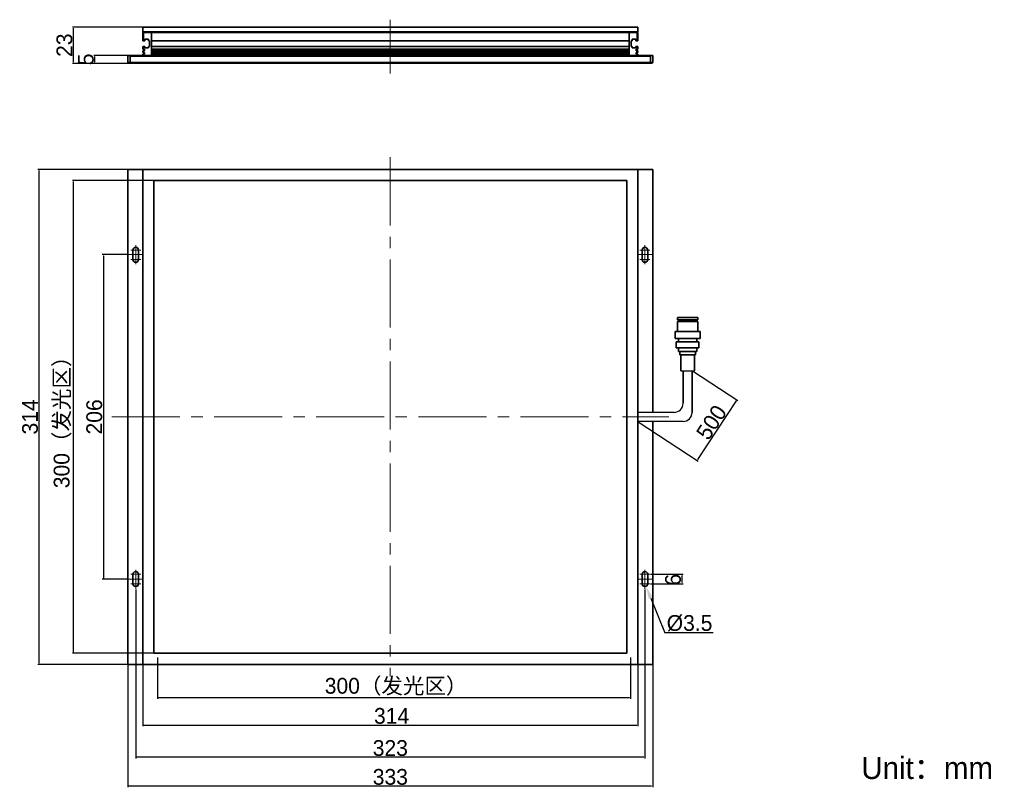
# Model space of a CAD drawing. Header units: inches. Extents: x 65 to 221, y 103 to 225.
import ezdxf

# ---------------------------------------------------------------- set-up
doc = ezdxf.new("R2010")
doc.units = ezdxf.units.IN
doc.header["$LTSCALE"] = 3
doc.header["$MEASUREMENT"] = 0
doc.header["$PDSIZE"] = -5
doc.linetypes.add('点画线', pattern=[18, 12, -2, 2, -2])
doc.layers.get('Defpoints').update_dxf_attribs({"lineweight": 18})
for name, color, linetype, lineweight in [('中心线层', 1, '点画线', 18), ('尺寸线层', 3, 'Continuous', 18), ('标注', 3, 'Continuous', 25), ('粗实线', 7, 'Continuous', 30), ('粗实线层', 7, 'Continuous', 35)]:
    doc.layers.add(name, color=color, linetype=linetype, lineweight=lineweight)
doc.styles.get("Standard").update_dxf_attribs({"font": '兰亭黑 GBK.TTF'})
doc.dimstyles.new('CST Standard', dxfattribs={"dimtxt": 3.5, "dimasz": 2.5, "dimexe": 1, "dimexo": 1, "dimgap": 0.6, "dimtad": 1, "dimtoh": 1, "dimdsep": 46, "dimtxsty": 'Standard', "dimcen": -2.5, "dimdle": 5, "dimadec": 0, "dimazin": 2, "dimtfac": 1, "dimtofl": 0, "dimtmove": 0, "dimatfit": 0, "dimfxl": 1, "dimtolj": 1, "dimarcsym": 0})
doc.dimstyles.get("Standard").update_dxf_attribs({"dimtxt": 2.5, "dimasz": 0.18, "dimexe": 0.18, "dimexo": 0.0625, "dimgap": 0.09, "dimtad": 1, "dimdec": 1, "dimzin": 0, "dimdsep": 46, "dimtxsty": 'Standard', "dimcen": 0.09, "dimdle": 0.36, "dimadec": 0, "dimazin": 0, "dimtfac": 1, "dimtdec": 1, "dimtofl": 0, "dimtmove": 0, "dimatfit": 0, "dimfxl": 1, "dimtolj": 1, "dimarcsym": 0})

# ---------------------------------------------------------------- blocks, each defined once
blk = doc.blocks.new('*X4')
at = {"layer": 'Defpoints', "color": 0}
for p in [(86.5, 124.04), (161.5, 124.04), (86.5, 117.57)]:
    blk.add_point(p, dxfattribs=at)
at = {"layer": '尺寸线层', "color": 0, "linetype": 'Continuous', "lineweight": -2, "ltscale": 3}
for p, q in [((86.5, 123.98), (86.5, 117.39)), ((161.5, 123.98), (161.5, 117.39)), ((161.32, 117.57), (86.68, 117.57))]:
    blk.add_line(p, q, dxfattribs=at)
at = {"layer": '尺寸线层', "color": 0}
for points in [[(86.68, 117.6), (86.68, 117.54), (86.5, 117.57)], [(161.32, 117.54), (161.32, 117.6), (161.5, 117.57)]]:
    blk.add_solid(points, dxfattribs=at)
at = {"layer": '尺寸线层', "color": 0, "ltscale": 3, "insert": (124.33, 119.31), "char_height": 2.5, "attachment_point": 5}
blk.add_mtext('\\A1;\\A1;300（发光区）', dxfattribs=at)
blk = doc.blocks.new('*X5')
at = {"layer": 'Defpoints', "color": 0}
for p in [(84.17, 122.88), (162.67, 122.88), (162.67, 113.25)]:
    blk.add_point(p, dxfattribs=at)
at = {"layer": '尺寸线层', "color": 0, "linetype": 'Continuous', "lineweight": -2, "ltscale": 3}
for p, q in [((84.17, 122.81), (84.17, 113.07)), ((162.67, 122.81), (162.67, 113.07)), ((84.35, 113.25), (162.49, 113.25))]:
    blk.add_line(p, q, dxfattribs=at)
at = {"layer": '尺寸线层', "color": 0}
for points in [[(84.35, 113.28), (84.35, 113.22), (84.17, 113.25)], [(162.49, 113.22), (162.49, 113.28), (162.67, 113.25)]]:
    blk.add_solid(points, dxfattribs=at)
at = {"layer": '尺寸线层', "color": 0, "ltscale": 3, "insert": (123.62, 114.69), "char_height": 2.5, "attachment_point": 5}
blk.add_mtext('\\A1;\\A1;314', dxfattribs=at)
blk = doc.blocks.new('*X6')
at = {"layer": 'Defpoints', "color": 0}
for p in [(83.04, 134.83), (163.79, 134.83), (83.04, 108.15)]:
    blk.add_point(p, dxfattribs=at)
at = {"layer": '尺寸线层', "color": 0, "linetype": 'Continuous', "lineweight": -2, "ltscale": 3}
for p, q in [((83.04, 134.77), (83.04, 107.97)), ((163.79, 134.77), (163.79, 107.97)), ((163.61, 108.15), (83.22, 108.15))]:
    blk.add_line(p, q, dxfattribs=at)
at = {"layer": '尺寸线层', "color": 0}
for points in [[(83.22, 108.18), (83.22, 108.12), (83.04, 108.15)], [(163.61, 108.12), (163.61, 108.18), (163.79, 108.15)]]:
    blk.add_solid(points, dxfattribs=at)
at = {"layer": '尺寸线层', "color": 0, "ltscale": 3, "insert": (123.42, 109.59), "char_height": 2.5, "attachment_point": 5}
blk.add_mtext('\\A1;\\A1;323', dxfattribs=at)
blk = doc.blocks.new('*X7')
at = {"layer": 'Defpoints', "color": 0}
for p in [(73.2, 199.63), (85.92, 199.63), (85.92, 124.63)]:
    blk.add_point(p, dxfattribs=at)
at = {"layer": '尺寸线层', "color": 0, "linetype": 'Continuous', "lineweight": -2, "ltscale": 3}
for p, q in [((85.86, 199.63), (73.02, 199.63)), ((73.2, 124.81), (73.2, 199.45)), ((85.86, 124.63), (73.02, 124.63))]:
    blk.add_line(p, q, dxfattribs=at)
at = {"layer": '尺寸线层', "color": 0}
for points in [[(73.23, 199.45), (73.17, 199.45), (73.2, 199.63)], [(73.17, 124.81), (73.23, 124.81), (73.2, 124.63)]]:
    blk.add_solid(points, dxfattribs=at)
at = {"layer": '尺寸线层', "color": 0, "ltscale": 3, "insert": (71.45, 162.13), "char_height": 2.5, "attachment_point": 5, "rotation": 90}
blk.add_mtext('\\A1;\\A1;300（发光区）', dxfattribs=at)
blk = doc.blocks.new('*X8')
at = {"layer": 'Defpoints', "color": 0}
for p in [(81.96, 187.88), (77.92, 136.38), (81.96, 136.38)]:
    blk.add_point(p, dxfattribs=at)
at = {"layer": '尺寸线层', "color": 0, "linetype": 'Continuous', "lineweight": -2, "ltscale": 3}
for p, q in [((81.9, 187.88), (77.74, 187.88)), ((77.92, 187.7), (77.92, 136.56)), ((81.9, 136.38), (77.74, 136.38))]:
    blk.add_line(p, q, dxfattribs=at)
at = {"layer": '尺寸线层', "color": 0}
for points in [[(77.95, 187.7), (77.89, 187.7), (77.92, 187.88)], [(77.89, 136.56), (77.95, 136.56), (77.92, 136.38)]]:
    blk.add_solid(points, dxfattribs=at)
at = {"layer": '尺寸线层', "color": 0, "ltscale": 3, "insert": (76.48, 162.13), "char_height": 2.5, "attachment_point": 5, "rotation": 90}
blk.add_mtext('\\A1;\\A1;206', dxfattribs=at)
blk = doc.blocks.new('*X9')
at = {"layer": 'Defpoints', "color": 0}
for p in [(67.72, 201.38), (81.79, 201.38), (81.79, 122.88)]:
    blk.add_point(p, dxfattribs=at)
at = {"layer": '尺寸线层', "color": 0, "linetype": 'Continuous', "lineweight": -2, "ltscale": 3}
for p, q in [((81.73, 201.38), (67.54, 201.38)), ((67.72, 123.06), (67.72, 201.2)), ((81.73, 122.88), (67.54, 122.88))]:
    blk.add_line(p, q, dxfattribs=at)
at = {"layer": '尺寸线层', "color": 0}
for points in [[(67.75, 201.2), (67.69, 201.2), (67.72, 201.38)], [(67.69, 123.06), (67.75, 123.06), (67.72, 122.88)]]:
    blk.add_solid(points, dxfattribs=at)
at = {"layer": '尺寸线层', "color": 0, "ltscale": 3, "insert": (66.29, 162.13), "char_height": 2.5, "attachment_point": 5, "rotation": 90}
blk.add_mtext('\\A1;\\A1;314', dxfattribs=at)
blk = doc.blocks.new('*X10')
at = {"layer": 'Defpoints', "color": 0}
for p in [(81.79, 122.88), (165.04, 122.88), (81.79, 103.58)]:
    blk.add_point(p, dxfattribs=at)
at = {"layer": '尺寸线层', "color": 0, "linetype": 'Continuous', "lineweight": -2, "ltscale": 3}
for p, q in [((81.79, 122.81), (81.79, 103.4)), ((165.04, 122.81), (165.04, 103.4)), ((164.86, 103.58), (81.97, 103.58))]:
    blk.add_line(p, q, dxfattribs=at)
at = {"layer": '尺寸线层', "color": 0}
for points in [[(81.97, 103.61), (81.97, 103.55), (81.79, 103.58)], [(164.86, 103.55), (164.86, 103.61), (165.04, 103.58)]]:
    blk.add_solid(points, dxfattribs=at)
at = {"layer": '尺寸线层', "color": 0, "ltscale": 3, "insert": (123.42, 105.01), "char_height": 2.5, "attachment_point": 5}
blk.add_mtext('\\A1;\\A1;333', dxfattribs=at)
blk = doc.blocks.new('*X11')
at = {"layer": 'Defpoints', "color": 0}
for p in [(76.56, 219.46), (81.79, 219.46), (81.92, 218.21)]:
    blk.add_point(p, dxfattribs=at)
at = {"layer": '尺寸线层', "color": 0, "linetype": 'Continuous', "lineweight": -2, "ltscale": 3}
for p, q in [((81.73, 219.46), (76.38, 219.46)), ((76.56, 218.39), (76.56, 219.28)), ((81.86, 218.21), (76.38, 218.21))]:
    blk.add_line(p, q, dxfattribs=at)
at = {"layer": '尺寸线层', "color": 0}
for points in [[(76.59, 219.28), (76.53, 219.28), (76.56, 219.46)], [(76.53, 218.39), (76.59, 218.39), (76.56, 218.21)]]:
    blk.add_solid(points, dxfattribs=at)
at = {"layer": '尺寸线层', "color": 0, "ltscale": 3, "insert": (75.14, 218.84), "char_height": 2.5, "attachment_point": 5, "rotation": 90}
blk.add_mtext('\\A1;\\A1;5', dxfattribs=at)
blk = doc.blocks.new('*X12')
at = {"layer": 'Defpoints', "color": 0}
for p in [(73.2, 223.96), (84.17, 223.96), (81.92, 218.21)]:
    blk.add_point(p, dxfattribs=at)
at = {"layer": '尺寸线层', "color": 0, "linetype": 'Continuous', "lineweight": -2, "ltscale": 3}
for p, q in [((84.11, 223.96), (73.02, 223.96)), ((73.2, 218.39), (73.2, 223.78)), ((81.86, 218.21), (73.02, 218.21))]:
    blk.add_line(p, q, dxfattribs=at)
at = {"layer": '尺寸线层', "color": 0}
for points in [[(73.23, 223.78), (73.17, 223.78), (73.2, 223.96)], [(73.17, 218.39), (73.23, 218.39), (73.2, 218.21)]]:
    blk.add_solid(points, dxfattribs=at)
at = {"layer": '尺寸线层', "color": 0, "ltscale": 3, "insert": (71.75, 221.09), "char_height": 2.5, "attachment_point": 5, "rotation": 90}
blk.add_mtext('\\A1;\\A1;23', dxfattribs=at)
blk = doc.blocks.new('*X13')
at = {"layer": 'Defpoints', "color": 0}
for p in [(164.59, 137.16), (169.7, 137.16), (164.59, 135.66)]:
    blk.add_point(p, dxfattribs=at)
at = {"layer": '尺寸线层', "color": 0, "linetype": 'Continuous', "lineweight": -2, "ltscale": 3}
for p, q in [((164.65, 137.16), (169.88, 137.16)), ((169.7, 135.84), (169.7, 136.98)), ((164.65, 135.66), (169.88, 135.66))]:
    blk.add_line(p, q, dxfattribs=at)
at = {"layer": '尺寸线层', "color": 0}
for points in [[(169.73, 136.98), (169.67, 136.98), (169.7, 137.16)], [(169.67, 135.84), (169.73, 135.84), (169.7, 135.66)]]:
    blk.add_solid(points, dxfattribs=at)
at = {"layer": '尺寸线层', "color": 0, "ltscale": 3, "insert": (168.26, 136.3), "char_height": 2.5, "attachment_point": 5, "rotation": 90}
blk.add_mtext('\\A1;\\A1;6', dxfattribs=at)
blk = doc.blocks.new('*X14')
at = {"layer": 'Defpoints', "color": 0}
for p in [(163.63, 136.07), (163.96, 135.26)]:
    blk.add_point(p, dxfattribs=at)
at = {"layer": '尺寸线层', "color": 0, "linetype": 'Continuous', "ltscale": 3}
for p, q in [((163.79, 135.04), (163.79, 136.29)), ((163.17, 135.66), (164.42, 135.66))]:
    blk.add_line(p, q, dxfattribs=at)
at = {"layer": '尺寸线层', "color": 0}
blk.add_solid([(165.02, 133.53), (164.4, 133.28), (163.96, 135.26)], dxfattribs=at)
at = {"layer": '尺寸线层', "color": 0, "ltscale": 3, "insert": (170.87, 129.39), "char_height": 2.5, "attachment_point": 5, "bg_fill": 3, "box_fill_scale": 1.25, "bg_fill_color": 9, "bg_fill_true_color": 13158600, "bg_fill_transparency": 0}
blk.add_mtext('\\A1;%%C3.5', dxfattribs=at)
at = {"layer": '尺寸线层', "color": 0, "linetype": 'Continuous', "lineweight": -2, "ltscale": 3}
for p in [(164.71, 133.4), (174.63, 127.86)]:
    blk.add_line(p, (166.96, 127.86), dxfattribs=at)
blk = doc.blocks.new('*X15')
at = {"layer": 'Defpoints', "color": 0}
for p in [(171.28, 169.46), (178.39, 164.81), (162.67, 161.38)]:
    blk.add_point(p, dxfattribs=at)
at = {"layer": '尺寸线层', "color": 0, "linetype": 'Continuous', "lineweight": -2, "ltscale": 3}
for p, q in [((171.34, 169.43), (178.54, 164.72)), ((172.2, 155.36), (178.29, 164.66)), ((162.72, 161.34), (172.25, 155.11))]:
    blk.add_line(p, q, dxfattribs=at)
at = {"layer": '尺寸线层', "color": 0}
for points in [[(178.31, 164.65), (178.26, 164.68), (178.39, 164.81)], [(172.18, 155.37), (172.23, 155.34), (172.1, 155.21)]]:
    blk.add_solid(points, dxfattribs=at)
at = {"layer": '尺寸线层', "color": 0, "ltscale": 3, "insert": (174.35, 161.26), "char_height": 2.5, "attachment_point": 5, "rotation": 56.8137}
blk.add_mtext('\\A1;500', dxfattribs=at)

msp = doc.modelspace()

# ---------------------------------------------------------------- linework, layer by layer
at = {"layer": '中心线层', "color": 0}
for p, q in [((123.4183, 225.1348), (123.4183, 216.6104)), ((82.2471, 188.5897), (83.8394, 188.5897)), ((164.5894, 188.5897), (162.9971, 188.5897)), ((82.2471, 187.0897), (83.8394, 187.0897)), ((164.5894, 187.0897), (162.9971, 187.0897)), ((82.2471, 137.1617), (83.8394, 137.1617)), ((164.5894, 137.1617), (162.9971, 137.1617)), ((82.2471, 135.6617), (83.8394, 135.6617)), ((164.5894, 135.6617), (162.9971, 135.6617))]:
    msp.add_line(p, q, dxfattribs=at)
at = {"layer": '中心线层', "color": 0, "ltscale": 0.3}
for p, q in [((123.4183, 203.3147), (123.4183, 120.9368)), ((79.2602, 162.1257), (167.5763, 162.1257))]:
    msp.add_line(p, q, dxfattribs=at)
at = {"layer": '中心线层', "color": 0, "ltscale": 0.1}
for p, q in [((83.0433, 186.3656), (83.0433, 189.3859)), ((163.7933, 186.3656), (163.7933, 189.3859)), ((81.9605, 187.8757), (84.126, 187.8757)), ((164.876, 187.8757), (162.7105, 187.8757)), ((83.0433, 137.8859), (83.0433, 134.8656)), ((163.7933, 137.8859), (163.7933, 134.8656)), ((81.9605, 136.3757), (84.126, 136.3757)), ((164.876, 136.3757), (162.7105, 136.3757))]:
    msp.add_line(p, q, dxfattribs=at)
at = {"layer": '标注', "color": 0, "ltscale": 3}
msp.add_line((162.6683, 161.4057), (162.6683, 162.8457), dxfattribs=at)
at = {"layer": '粗实线', "color": 0}
for p, q in [((169.4846, 169.4608), (171.6446, 169.4608)), ((168.4046, 162.8457), (162.6683, 162.8457)), ((169.8446, 161.4057), (162.6683, 161.4057))]:
    msp.add_line(p, q, dxfattribs=at)
for centre in [(168.4046, 164.2857), (169.8446, 162.8457)]:
    msp.add_arc(centre, 1.44, 270, 0, dxfattribs=at)
at = {"layer": '粗实线层', "color": 0}
for p, q in [((84.1683, 223.9621), (162.6683, 223.9621)), ((84.1683, 223.2121), (84.1683, 223.9621)), ((162.6683, 223.2121), (162.6683, 223.9621)), ((84.1683, 223.0871), (84.2933, 223.2121)), ((84.1683, 223.2121), (162.6683, 223.2121)), ((84.1683, 223.0871), (84.1683, 221.7746)), ((84.1683, 221.7746), (84.4683, 221.7746)), ((84.2308, 223.1496), (84.2933, 223.0871)), ((84.2933, 223.0871), (84.2933, 221.7746)), ((84.2933, 223.0871), (162.5433, 223.0871)), ((84.4683, 221.7746), (84.4683, 222.0246)), ((84.4683, 222.0246), (85.0933, 222.0246)), ((85.0933, 222.0246), (85.0933, 221.7746)), ((85.0933, 221.7746), (85.2183, 221.7746)), ((85.2183, 221.7746), (85.2183, 220.8996)), ((85.5433, 223.2121), (85.5433, 219.4621)), ((85.5433, 221.7746), (161.2933, 221.7746)), ((161.2933, 223.2121), (161.2933, 219.4621)), ((161.6183, 221.7746), (161.7433, 221.7746)), ((161.6183, 220.8996), (161.6183, 221.7746)), ((161.7433, 222.0246), (162.3683, 222.0246)), ((161.7433, 221.7746), (161.7433, 222.0246)), ((162.3683, 222.0246), (162.3683, 221.7746)), ((162.3683, 221.7746), (162.6683, 221.7746)), ((162.5433, 223.2121), (162.6683, 223.0871)), ((162.5433, 223.0871), (162.6058, 223.1496)), ((162.5433, 221.7746), (162.5433, 223.0871)), ((162.6683, 221.7746), (162.6683, 223.0871)), ((84.1683, 220.8996), (84.1683, 220.4371)), ((84.1683, 220.8996), (84.4683, 220.8996)), ((84.1683, 220.4371), (84.4183, 220.4371)), ((84.1683, 220.1871), (84.1683, 219.9371)), ((84.1683, 220.1871), (84.4183, 220.1871)), ((84.2933, 220.8996), (84.2933, 220.4371)), ((84.2933, 220.1871), (84.2933, 219.9371)), ((84.4183, 220.4371), (84.4183, 220.1871)), ((84.4683, 220.6496), (84.4683, 220.8996)), ((85.0933, 220.6496), (84.4683, 220.6496)), ((85.0933, 220.8996), (85.0933, 220.6496)), ((85.2183, 220.8996), (85.0933, 220.8996)), ((85.5433, 220.8996), (161.2933, 220.8996)), ((85.5433, 220.4371), (161.2933, 220.4371)), ((85.5433, 220.1871), (161.2933, 220.1871)), ((161.7433, 220.8996), (161.6183, 220.8996)), ((161.7433, 220.6496), (161.7433, 220.8996)), ((162.3683, 220.6496), (161.7433, 220.6496)), ((162.3683, 220.8996), (162.6683, 220.8996)), ((162.3683, 220.8996), (162.3683, 220.6496)), ((162.4183, 220.4371), (162.6683, 220.4371)), ((162.4183, 220.1871), (162.4183, 220.4371)), ((162.4183, 220.1871), (162.6683, 220.1871)), ((162.5433, 220.4371), (162.5433, 220.8996)), ((162.5433, 219.9371), (162.5433, 220.1871)), ((162.6683, 220.4371), (162.6683, 220.8996)), ((162.6683, 219.9371), (162.6683, 220.1871)), ((81.7933, 219.4621), (165.0433, 219.4621)), ((81.7933, 218.3371), (81.7933, 219.4621)), ((82.1683, 219.3371), (82.0433, 219.4621)), ((82.1683, 219.3371), (82.1683, 218.3371)), ((82.1683, 219.3371), (164.6683, 219.3371)), ((84.1683, 219.9371), (84.4183, 219.9371)), ((84.1683, 219.6871), (84.1683, 219.4621)), ((84.1683, 219.6871), (84.4183, 219.6871)), ((84.2933, 219.6871), (84.2933, 219.4621)), ((84.4183, 219.9371), (84.4183, 219.6871)), ((85.5433, 219.9371), (161.2933, 219.9371)), ((85.5433, 219.6871), (161.2933, 219.6871)), ((162.4183, 219.9371), (162.6683, 219.9371)), ((162.4183, 219.6871), (162.4183, 219.9371)), ((162.4183, 219.6871), (162.6683, 219.6871)), ((162.5433, 219.4621), (162.5433, 219.6871)), ((162.6683, 219.4621), (162.6683, 219.6871)), ((164.6683, 219.3371), (164.7933, 219.4621)), ((164.6683, 219.3371), (164.6683, 218.3371)), ((165.0433, 218.3371), (165.0433, 219.4621)), ((81.9183, 218.2121), (81.7933, 218.3371)), ((165.0433, 218.3371), (81.7933, 218.3371)), ((164.9183, 218.2121), (81.9183, 218.2121)), ((82.1683, 218.3371), (82.22, 218.2121)), ((164.6683, 218.3371), (164.6165, 218.2121)), ((164.9183, 218.2121), (165.0433, 218.3371))]:
    msp.add_line(p, q, dxfattribs=at)
at = {"layer": '粗实线层', "color": 0, "ltscale": 3}
for p, q in [((81.7933, 201.3757), (165.0433, 201.3757)), ((81.7933, 201.3757), (81.7933, 122.8757)), ((84.1683, 122.8757), (84.1683, 201.3757)), ((162.6683, 201.3757), (162.6683, 122.8757)), ((165.0433, 201.3757), (165.0433, 162.8457)), ((85.9183, 124.6257), (85.9183, 199.6257)), ((85.9183, 199.6257), (160.9183, 199.6257)), ((160.9183, 199.6257), (160.9183, 124.6257)), ((82.6058, 188.5897), (82.6058, 187.0897)), ((83.4808, 187.0897), (83.4808, 188.5897)), ((163.3558, 187.0897), (163.3558, 188.5897)), ((164.2308, 188.5897), (164.2308, 187.0897)), ((168.9716, 177.5323), (168.9716, 177.9208)), ((168.9716, 177.9208), (172.1576, 177.9208)), ((168.9716, 177.5323), (172.1576, 177.5323)), ((168.9716, 175.6528), (168.9716, 177.27)), ((168.9716, 177.27), (172.1576, 177.27)), ((169.127, 177.27), (169.127, 177.5323)), ((172.0022, 177.27), (172.0022, 177.5323)), ((172.1576, 177.5323), (172.1576, 177.9208)), ((172.1576, 175.6528), (172.1576, 177.27)), ((168.5846, 175.6528), (168.5846, 174.5728)), ((168.5846, 175.6528), (172.5446, 175.6528)), ((172.5446, 175.6528), (172.5446, 174.5728)), ((168.5846, 174.5728), (172.5446, 174.5728)), ((168.7646, 173.0608), (168.7646, 174.0328)), ((172.3646, 174.0328), (168.7646, 174.0328)), ((169.1246, 174.0328), (169.1246, 174.5728)), ((172.0046, 174.0328), (172.0046, 174.5728)), ((172.3646, 173.0608), (172.3646, 174.0328)), ((172.3646, 173.0608), (168.7646, 173.0608)), ((169.1246, 172.5208), (169.1246, 173.0608)), ((172.0046, 172.5208), (169.1246, 172.5208)), ((169.3046, 172.5208), (169.3046, 171.9808)), ((169.3046, 171.9808), (171.8246, 171.9808)), ((169.4846, 171.9808), (169.4846, 169.4608)), ((171.6446, 171.9808), (171.6446, 169.4608)), ((171.8246, 172.5208), (171.8246, 171.9808)), ((172.0046, 172.5208), (172.0046, 173.0608)), ((169.8446, 164.2857), (169.8446, 169.4608)), ((171.2846, 162.8457), (171.2846, 169.4608)), ((82.6058, 135.6617), (82.6058, 137.1617)), ((83.4808, 137.1617), (83.4808, 135.6617)), ((163.3558, 137.1617), (163.3558, 135.6617)), ((164.2308, 135.6617), (164.2308, 137.1617)), ((160.9183, 124.6257), (85.9183, 124.6257)), ((165.0433, 122.8757), (81.7933, 122.8757))]:
    msp.add_line(p, q, dxfattribs=at)
for centre, start, end in [((83.0433, 188.5897), 0, 180), ((163.7933, 188.5897), 360, 180), ((83.0433, 187.0897), 180, 0), ((163.7933, 187.0897), 180, 0), ((83.0433, 137.1617), 0, 180), ((163.7933, 137.1617), 0, 180), ((83.0433, 135.6617), 180, 0), ((163.7933, 135.6617), 180, 0)]:
    msp.add_arc(centre, 0.4375, start, end, dxfattribs=at)

# ---------------------------------------------------------------- texts
at = {"layer": '标注', "ltscale": 3, "insert": (198.0994, 108.1915), "char_height": 3.5, "width": 55.615857, "attachment_point": 1}
msp.add_mtext('{\\C0;Unit：mm}', dxfattribs=at)

# ---------------------------------------------------------------- dimensions: what is measured, and where the dimension line sits
at = {"layer": '尺寸线层', "color": 0, "ltscale": 3}
for base, p1, p2, angle, text, picture, middle in [((73.1976, 223.9621), (81.9183, 218.2121), (84.1683, 223.9621), 90, '\\A1;23', '*X12', (71.7529, 221.0871)), ((67.7232, 201.3757), (81.7933, 122.8757), (81.7933, 201.3757), 90, '\\A1;314', '*X9', (66.285, 162.1257)), ((73.1976, 199.6257), (85.9183, 124.6257), (85.9183, 199.6257), 90, '\\A1;300（发光区）', '*X7', (71.4519, 162.1257)), ((77.923, 136.3757), (81.9605, 187.8757), (81.9605, 136.3757), 270, '\\A1;206', '*X8', (76.4783, 162.1257))]:
    dim = msp.add_linear_dim(base=base, p1=p1, p2=p2, angle=angle, text=text, dimstyle='Standard', override={"dimtxsty": 'Standard'}, dxfattribs=at)
    dim.commit()
    dim.dimension.update_dxf_attribs({"geometry": picture, "text_midpoint": middle})
for base, p1, p2, text, picture, middle in [((76.5578, 219.4621), (81.9183, 218.2121), (81.7933, 219.4621), '\\A1;5', '*X11', (76.5578, 218.8371)), ((169.7016, 137.1617), (164.5894, 135.6617), (164.5894, 137.1617), '\\A1;6', '*X13', (169.7016, 136.2969))]:
    dim = msp.add_linear_dim(base=base, p1=p1, p2=p2, angle=90, text=text, dimstyle='Standard', override={"dimtxsty": 'Standard'}, dxfattribs=at)
    dim.commit()
    dim.dimension.update_dxf_attribs({"geometry": picture, "text_midpoint": middle, "dimtype": 160})
dim = msp.add_linear_dim(base=(178.3881, 164.8148), p1=(162.6683, 161.3757), p2=(171.2846, 169.4608), angle=56.81366, text='500', dimstyle='Standard', dxfattribs=at)
dim.commit()
dim.dimension.update_dxf_attribs({"geometry": '*X15', "text_midpoint": (175.5495, 160.4746), "dimtype": 160})
for base, p1, p2, text, picture, middle in [((83.0433, 108.1485), (163.7933, 134.8296), (83.0433, 134.8296), '\\A1;323', '*X6', (123.4183, 109.5933)), ((81.7933, 103.5755), (165.0433, 122.8757), (81.7933, 122.8757), '\\A1;333', '*X10', (123.4183, 105.0137))]:
    dim = msp.add_linear_dim(base=base, p1=p1, p2=p2, text=text, dimstyle='Standard', override={"dimtxsty": 'Standard'}, dxfattribs=at)
    dim.commit()
    dim.dimension.update_dxf_attribs({"geometry": picture, "text_midpoint": middle})
for base, p1, p2, text, picture, middle in [((86.4995, 117.5653), (161.4995, 124.0445), (86.4995, 124.0445), '\\A1;300（发光区）', '*X4', (124.329, 117.5653)), ((162.6683, 113.2478), (84.1683, 122.8757), (162.6683, 122.8757), '\\A1;314', '*X5', (123.6233, 113.2478))]:
    dim = msp.add_linear_dim(base=base, p1=p1, p2=p2, text=text, dimstyle='Standard', override={"dimtxsty": 'Standard'}, dxfattribs=at)
    dim.commit()
    dim.dimension.update_dxf_attribs({"geometry": picture, "text_midpoint": middle, "dimtype": 160})

# ---------------------------------------------------------------- next in the draw order: dimensions: what is measured, and where the dimension line sits
dim = msp.add_diameter_dim_2p(p1=(163.6288, 136.0672), p2=(163.9577, 135.2563), dimstyle='CST Standard', override={"dimscale": 0.25, "dimtxt": 10, "dimasz": 8, "dimlfac": 4, "dimpost": '%%C<>', "dimsah": 1, "dimdle": 16, "dimtfill": 1, "dimtzin": 8}, dxfattribs=at)
dim.commit()
dim.dimension.update_dxf_attribs({"geometry": '*X14', "text_midpoint": (170.8682, 127.8609), "dimtype": 163})

# ---------------------------------------------------------------- next in the draw order: linework, layer by layer
at = {"layer": '粗实线层', "color": 0, "ltscale": 3}
msp.add_line((165.0433, 161.4057), (165.0433, 122.8757), dxfattribs=at)

doc.saveas('drawing.dxf')
